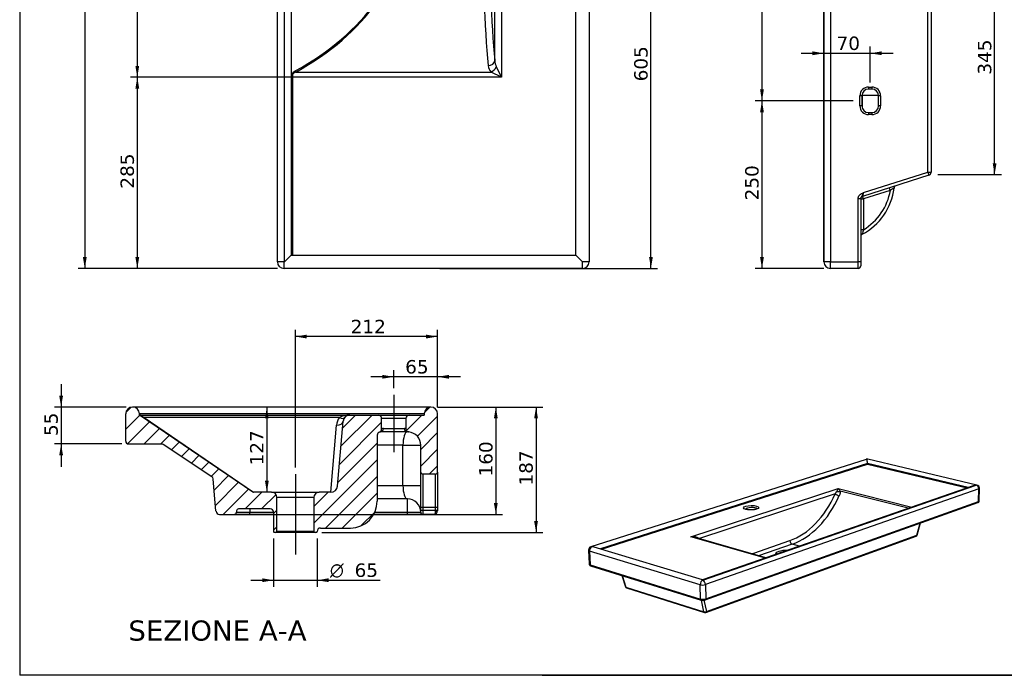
# Model space of a CAD drawing. Header units: millimetres. Extents: x 11 to 292, y 7 to 203.
# Tile 1 of 3: x 11 to 158, y 7 to 105. Entities that reach past the tile are written whole.
import ezdxf
from ezdxf.enums import TextEntityAlignment as Align
from ezdxf.lldxf.tags import DXFTag

# ---------------------------------------------------------------- set-up
doc = ezdxf.new("R2010")
doc.units = ezdxf.units.MM
for name, color, linetype in [('1', 7, 'Continuous'), ('asse', 7, 'Continuous'), ('Default', 7, 'Continuous'), ('Predefinito', 7, 'Continuous'), ('tangente', 7, 'Continuous'), ('tratteggio', 7, 'Continuous'), ('visibile', 7, 'Continuous')]:
    doc.layers.add(name, color=color, linetype=linetype)
doc.styles.add('SEACAD_Solid_Edge_ANSI1_Symbols', font='semeca1.ttf')
doc.styles.add('SEACAD_Verdana', font='verdana.ttf')
tags = doc.linetypes.add('CENTER2', pattern=[28.575, 19.05, -3.175, 3.175, -3.175]).pattern_tags.tags
tags[10:11] = [DXFTag(74, 4), DXFTag(75, 0), DXFTag(340, '0'), DXFTag(46, 0.0), DXFTag(50, 0.0), DXFTag(44, 0.0), DXFTag(45, 0.0)]
tags[8:9] = [DXFTag(74, 4), DXFTag(75, 0), DXFTag(340, '0'), DXFTag(46, 0.0), DXFTag(50, 0.0), DXFTag(44, 0.0), DXFTag(45, 0.0)]
tags[6:7] = [DXFTag(74, 4), DXFTag(75, 0), DXFTag(340, '0'), DXFTag(46, 0.0), DXFTag(50, 0.0), DXFTag(44, 0.0), DXFTag(45, 0.0)]
tags[4:5] = [DXFTag(74, 4), DXFTag(75, 0), DXFTag(340, '0'), DXFTag(46, 0.0), DXFTag(50, 0.0), DXFTag(44, 0.0), DXFTag(45, 0.0)]
doc.dimstyles.new('ISO_PALLINATURA', dxfattribs={"dimtxt": 2, "dimasz": 1.7, "dimexe": 1, "dimexo": 1, "dimgap": 1, "dimtad": 1, "dimlfac": 10, "dimtxsty": 'SEACAD_Verdana', "dimblk1": '_SE_FILLED', "dimblk2": '_SE_FILLED', "dimsah": 1, "dimcen": 1, "dimadec": 0, "dimazin": 0, "dimtfac": 1, "dimtmove": 0, "dimatfit": 3, "dimfxl": 1, "dimtolj": 1, "dimarcsym": 0})

# ---------------------------------------------------------------- blocks, each defined once
blk = doc.blocks.new('SEANNOT_GROUP')
at = {"layer": 'asse', "color": 7, "linetype": 'CENTER2'}
blk.add_line((51.97, 37.29), (51.97, 25.29), dxfattribs=at)
blk = doc.blocks.new('SEANNOT_GROUP1')
at = {"layer": 'asse', "color": 7, "linetype": 'CENTER2'}
blk.add_line((66.63, 49.09), (66.63, 40.55), dxfattribs=at)
blk = doc.blocks.new('SE')
at = {"layer": 'tangente', "color": 7, "linetype": 'Continuous'}
for p, q in [((50.28, 187.96), (50.28, 68.96)), ((50.33, 68.96), (50.33, 187.96)), ((82.7, 160.45), (82.7, 96.48)), ((81.7, 98.96), (81.7, 157.97)), ((52.05, 97.26), (81.14, 97.26)), ((82.7, 96.48), (81.14, 97.26)), ((81.92, 98.04), (82.7, 96.48)), ((51.33, 96.48), (51.53, 96.48)), ((51.53, 96.87), (51.53, 96.48)), ((82.7, 96.48), (51.53, 96.48)), ((51.53, 96.48), (51.53, 69.96)), ((50.28, 68.96), (49.28, 68.96)), ((50.28, 68.96), (50.33, 68.96)), ((50.28, 67.96), (50.28, 68.96)), ((95.78, 68.96), (94.78, 68.96)), ((94.78, 67.96), (94.78, 68.96))]:
    blk.add_line(p, q, dxfattribs=at)
for centre, radius, start, end in [((84.04, 99.03), 2.33, 181.6425, 205.0637), ((82.27, 98.35), 1.57, 185.1118, 224.1902)]:
    blk.add_arc(centre, radius, start, end, dxfattribs=at)
for centre, major_axis, ratio, start_param, end_param in [((24.3, 120.58), (-43.94, 0), 0.678267, 2.251104, 3.141593), ((24.41, 120.58), (43.94, 0), 0.682819, 5.392697, 6.283185), ((82.4, 120.58), (0, -30), 0.084572, 4.712389, 5.553811), ((83.39, 120.58), (0, -29), 0.087489, 4.712389, 5.553811), ((80.71, 98.96), (-0.995, -0.097), 0.74401, 1.498097, 3.01078), ((53.05, 96.48), (-1.77, 0), 0.678267, 5.392697, 5.910644), ((53.16, 96.48), (-1.77, 0), 0.565223, 5.392697, 5.884768), ((52.05, 97.41), (-0.096, 0.175), 0.511079, 1.297326, 2.320589), ((81.14, 98.04), (-0.707, -0.707), 0.658021, 0.988803, 2.15279)]:
    blk.add_ellipse(centre, major_axis=major_axis, ratio=ratio, start_param=start_param, end_param=end_param, dxfattribs=at)
at = {"layer": 'visibile', "color": 7, "linetype": 'Continuous'}
for p, q in [((49.28, 68.96), (49.28, 187.96)), ((95.78, 187.96), (95.78, 68.96)), ((93.78, 69.96), (93.78, 186.96)), ((51.33, 160.45), (51.33, 96.48)), ((51.33, 96.48), (51.33, 69.96)), ((50.33, 68.96), (51.33, 69.96)), ((51.33, 69.96), (93.78, 69.96)), ((93.78, 69.96), (94.78, 68.96)), ((94.78, 67.96), (50.28, 67.96))]:
    blk.add_line(p, q, dxfattribs=at)
for centre, radius, start, end in [((51.65, 97.39), 0.534, 241.8926, 256.7894), ((50.28, 68.96), 1, 180, 270), ((94.78, 68.96), 1, 270, 0)]:
    blk.add_arc(centre, radius, start, end, dxfattribs=at)
blk.add_open_spline([(51.33, 97.15), (51.33, 97.12), (51.33, 97.1), (51.33, 97.06), (51.34, 97.04), (51.35, 97), (51.35, 96.98), (51.37, 96.95), (51.37, 96.94), (51.38, 96.93), (51.39, 96.92), (51.4, 96.92)], degree=3, knots=[0, 0, 0, 0, 0.25, 0.25, 0.5, 0.5, 0.75, 0.75, 0.875, 0.875, 1, 1, 1, 1], dxfattribs=at)
blk = doc.blocks.new('SE4')
at = {"layer": 'tratteggio', "linetype": 'Continuous'}
h = blk.add_hatch(dxfattribs=at)
h.set_pattern_fill('ANSI31', scale=0.55118, angle=9.362e-06, style=0)
edge = h.paths.add_edge_path()
edge.add_line((27.72, 47.29), (27.67, 47.29))
edge.add_arc((27.67, 46.29), 1, 90, 180)
edge.add_line((26.67, 46.29), (26.67, 42.19))
edge.add_arc((27.07, 42.19), 0.4, 180, 270)
edge.add_line((27.07, 41.79), (32.05, 41.79))
edge.add_arc((32.05, 41.39), 0.4, 56.3099, 90, ccw=False)
edge.add_line((32.27, 41.72), (39.51, 36.89))
edge.add_arc((39.29, 36.56), 0.4, 5.1944, 56.3099, ccw=False)
edge.add_line((39.69, 36.59), (40.13, 31.74))
edge.add_arc((40.63, 31.79), 0.5, 185.1944, 270)
edge.add_line((40.63, 31.29), (42.87, 31.29))
edge.add_arc((42.87, 31.59), 0.3, 270, 360)
edge.add_arc((45.17, 31.59), 2, 173.2437, 180, ccw=False)
edge.add_arc((43.48, 31.79), 0.3, 90, 173.2437, ccw=False)
edge.add_line((43.48, 32.09), (48.22, 32.09))
edge.add_arc((48.22, 31.59), 0.5, 0, 90, ccw=False)
edge.add_line((48.72, 31.59), (48.72, 28.69))
edge.add_arc((48.82, 28.69), 0.1, 180, 270)
edge.add_line((48.82, 28.59), (49.02, 28.59))
edge.add_arc((49.02, 28.79), 0.2, 270, 360)
edge.add_line((49.22, 28.79), (49.22, 33.79))
edge.add_arc((48.42, 33.79), 0.8, 0, 90)
edge.add_line((48.42, 34.59), (45.73, 34.59))
edge.add_arc((45.73, 34.79), 0.2, 235.8522, 270, ccw=False)
edge.add_line((45.62, 34.62), (28.72, 46.09))
edge.add_line((28.72, 46.09), (28.72, 46.29))
edge.add_arc((27.72, 46.29), 1, 0, 90)
h = blk.add_hatch(dxfattribs=at)
h.set_pattern_fill('ANSI31', scale=0.55118, angle=9.362e-06, style=0)
edge = h.paths.add_edge_path()
edge.add_arc((68.93, 45.59), 0.5, 90, 180)
edge.add_line((68.43, 45.59), (68.43, 44.07))
edge.add_arc((68.93, 44.07), 0.5, 180, 264.0003)
edge.add_arc((68.67, 41.59), 2, 0, 84.0003, ccw=False)
edge.add_line((70.67, 41.59), (70.67, 37.59))
edge.add_arc((70.97, 37.59), 0.3, 180, 270)
edge.add_line((70.97, 37.29), (72.87, 37.29))
edge.add_arc((72.87, 37.59), 0.3, 270, 360)
edge.add_line((73.17, 37.59), (73.17, 46.29))
edge.add_arc((72.17, 46.29), 1, 0, 180)
edge.add_line((71.17, 46.29), (71.17, 46.09))
edge.add_line((71.17, 46.09), (68.93, 46.09))
h = blk.add_hatch(dxfattribs=at)
h.set_pattern_fill('ANSI31', scale=0.55118, angle=9.362e-06, style=0)
edge = h.paths.add_edge_path()
edge.add_arc((64.33, 45.59), 0.5, 0, 90)
edge.add_line((64.33, 46.09), (60.09, 46.09))
edge.add_arc((60.09, 45.09), 1, 90, 175)
edge.add_line((59.09, 45.17), (58.25, 35.5))
edge.add_arc((57.25, 35.59), 1, 270, 355, ccw=False)
edge.add_line((57.25, 34.59), (55.52, 34.59))
edge.add_arc((55.52, 33.79), 0.8, 90, 180)
edge.add_line((54.72, 33.79), (54.72, 28.79))
edge.add_arc((54.92, 28.79), 0.2, 180, 270)
edge.add_line((54.92, 28.59), (55.12, 28.59))
edge.add_arc((55.12, 28.69), 0.1, 270, 360)
edge.add_line((55.22, 28.69), (55.22, 28.75))
edge.add_arc((55.72, 28.75), 0.5, 90, 180, ccw=False)
edge.add_line((55.72, 29.25), (60.17, 29.25))
edge.add_arc((60.17, 33.25), 4, 270, 360)
edge.add_line((64.17, 33.25), (64.17, 43.09))
edge.add_arc((64.67, 43.09), 0.5, 109.7971, 180, ccw=False)
edge.add_arc((64.33, 44.03), 0.5, 289.7971, 360)
edge.add_line((64.83, 44.03), (64.83, 45.59))
at = {"layer": 'tangente', "color": 7, "linetype": 'Continuous'}
for p, q in [((71.17, 46.29), (28.72, 46.29)), ((28.92, 46.09), (28.92, 46.01)), ((28.92, 46.01), (29.43, 45.71)), ((29.43, 45.71), (45.73, 34.59)), ((58.53, 45.71), (29.43, 45.71)), ((68.43, 45.59), (64.83, 45.59)), ((57.25, 34.59), (58.1, 44.59)), ((65.1, 44.09), (68.23, 44.09)), ((68.01, 41.59), (64.17, 41.59)), ((68.01, 35.59), (68.01, 41.59)), ((68.01, 41.59), (70.67, 41.59)), ((70.97, 37.29), (70.97, 32.29)), ((72.87, 32.29), (72.87, 37.29)), ((64.17, 35.59), (68.01, 35.59)), ((68.01, 35.59), (70.67, 35.59)), ((54.72, 33.79), (49.22, 33.79)), ((68.67, 31.59), (68.67, 33.59)), ((43.17, 31.59), (45.17, 31.59)), ((45.17, 32.09), (45.17, 31.59)), ((45.17, 31.59), (48.72, 31.59)), ((45.17, 31.29), (45.17, 31.59)), ((63.81, 31.59), (68.67, 31.59)), ((68.67, 31.59), (70.67, 31.59)), ((68.67, 31.29), (68.67, 31.59)), ((70.97, 32.29), (70.67, 32.29)), ((70.97, 31.87), (70.67, 31.87)), ((70.97, 32.29), (70.97, 31.87)), ((72.87, 32.29), (70.97, 32.29)), ((70.97, 31.87), (70.97, 31.29)), ((72.87, 31.87), (70.97, 31.87)), ((72.87, 31.87), (72.87, 32.29)), ((73.17, 32.29), (72.87, 32.29)), ((72.87, 31.7), (72.87, 31.87)), ((73.17, 31.87), (72.87, 31.87)), ((49.22, 28.79), (54.72, 28.79))]:
    blk.add_line(p, q, dxfattribs=at)
for centre, radius, start, end in [((60.2, 44.42), 2.11, 142.0857, 175.2679), ((65.1, 43.45), 0.633, 90.1805, 114.9592), ((68.23, 42.55), 1.54, 82.347, 89.9911)]:
    blk.add_arc(centre, radius, start, end, dxfattribs=at)
for centre, major_axis, ratio, start_param, end_param in [((29.43, 45.84), (-0.112, -0.166), 0.41355, 0, 1.023263), ((60.09, 45.09), (-2, 0), 0.5, 4.712389, 5.602878), ((58.53, 46.34), (-0.777, 0.629), 0.532451, 1.977606, 3.141593), ((58.1, 45.26), (-0.996, 0.087), 0.66499, 1.62891, 3.141593), ((64.67, 44.09), (0, 0.5), 0.852743, 3.141593, 4.712389), ((68.67, 44.09), (0, 0.5), 0.886387, 1.570796, 3.141593), ((68.67, 41.59), (0, 2), 0.331617, 0, 1.570796), ((68.67, 35.59), (0, -2), 0.331617, 4.712389, 6.283185), ((72.87, 31.79), (0.3, 0), 0.288758, 4.712389, 6.283185)]:
    blk.add_ellipse(centre, major_axis=major_axis, ratio=ratio, start_param=start_param, end_param=end_param, dxfattribs=at)
blk.add_open_spline([(72.67, 31.29), (72.72, 31.29), (72.77, 31.32), (72.84, 31.47), (72.87, 31.57), (72.87, 31.7)], degree=3, knots=[0, 0, 0, 0, 0.5, 0.5, 1, 1, 1, 1], dxfattribs=at)
at = {"layer": 'visibile', "color": 7, "linetype": 'Continuous'}
for p, q in [((27.72, 47.29), (27.67, 47.29)), ((72.17, 47.29), (27.72, 47.29)), ((26.67, 42.19), (26.67, 46.29)), ((28.72, 46.09), (28.72, 46.29)), ((45.62, 34.62), (28.72, 46.09)), ((28.92, 46.09), (60.09, 46.09)), ((60.09, 46.09), (64.33, 46.09)), ((64.33, 46.09), (68.93, 46.09)), ((64.83, 44.03), (64.83, 45.59)), ((68.43, 45.59), (68.43, 44.07)), ((68.93, 46.09), (71.17, 46.09)), ((71.17, 46.29), (71.17, 46.09)), ((73.17, 37.59), (73.17, 46.29)), ((58.25, 35.5), (59.09, 45.17)), ((64.17, 43.09), (64.17, 33.25)), ((68.67, 43.59), (64.67, 43.59)), ((27.07, 41.79), (32.05, 41.79)), ((39.51, 36.89), (32.27, 41.72)), ((70.67, 37.59), (70.67, 41.59)), ((70.67, 32.29), (70.67, 37.59)), ((72.87, 37.29), (70.97, 37.29)), ((73.17, 37.59), (73.17, 32.29)), ((40.13, 31.74), (39.69, 36.59)), ((48.42, 34.59), (45.73, 34.59)), ((48.42, 34.59), (55.52, 34.59)), ((49.22, 28.79), (49.22, 33.79)), ((54.72, 33.79), (54.72, 28.79)), ((57.25, 34.59), (55.52, 34.59)), ((68.67, 33.59), (64.17, 33.59)), ((40.63, 31.29), (42.87, 31.29)), ((45.17, 31.29), (42.87, 31.29)), ((48.22, 32.09), (43.48, 32.09)), ((48.72, 31.29), (45.17, 31.29)), ((48.72, 31.59), (48.72, 28.69)), ((68.67, 31.29), (63.66, 31.29)), ((70.97, 31.29), (68.67, 31.29)), ((70.67, 31.87), (70.67, 32.29)), ((70.67, 31.59), (70.67, 31.87)), ((72.67, 31.29), (70.97, 31.29)), ((73.17, 32.29), (73.17, 31.87)), ((73.17, 31.87), (73.17, 31.79)), ((49.02, 28.59), (48.82, 28.59)), ((54.92, 28.59), (49.02, 28.59)), ((55.12, 28.59), (54.92, 28.59)), ((55.22, 28.69), (55.22, 28.75)), ((55.72, 29.25), (60.17, 29.25))]:
    blk.add_line(p, q, dxfattribs=at)
for centre, radius, start, end in [((27.67, 46.29), 1, 90, 180), ((27.72, 46.29), 1, 0, 90), ((72.17, 46.29), 1, 0, 180), ((28.92, 46.29), 0.2, 180, 270), ((28.89, 46.2), 0.196, 236.9523, 276.5448), ((60.09, 45.09), 1, 90, 175), ((64.33, 45.59), 0.5, 0, 90), ((68.93, 45.59), 0.5, 90, 180), ((68.93, 44.07), 0.5, 180, 264.0003), ((64.67, 43.09), 0.5, 109.7971, 180), ((64.33, 44.03), 0.5, 289.7971, 0), ((64.67, 43.09), 0.5, 108.0183, 109.7971), ((64.67, 43.09), 0.5, 90, 109.2567), ((64.34, 44.01), 0.483, 291.8956, 310.2729), ((68.67, 41.59), 2, 84.9684, 90), ((68.67, 41.59), 2, 0, 84.0003), ((27.07, 42.19), 0.4, 180, 270), ((32.05, 41.39), 0.4, 56.3099, 90), ((39.29, 36.56), 0.4, 5.1944, 56.3099), ((70.97, 37.59), 0.3, 180, 270), ((72.87, 37.59), 0.3, 270, 0), ((57.25, 35.59), 1, 270, 355), ((45.73, 34.79), 0.2, 235.8522, 270), ((48.42, 33.79), 0.8, 0, 90), ((55.52, 33.79), 0.8, 90, 180), ((60.17, 33.25), 4, 270, 0), ((68.67, 31.59), 2, 0, 90), ((40.63, 31.79), 0.5, 185.1944, 270), ((42.87, 31.59), 0.3, 270, 0), ((45.17, 31.59), 2, 173.2437, 180), ((43.48, 31.79), 0.3, 90, 173.2437), ((48.22, 31.59), 0.5, 0, 90), ((70.97, 31.59), 0.3, 180, 270), ((72.67, 31.79), 0.5, 270, 0), ((48.82, 28.69), 0.1, 180, 270), ((49.02, 28.79), 0.2, 270, 0), ((54.92, 28.79), 0.2, 180, 270), ((55.12, 28.69), 0.1, 270, 0), ((55.72, 28.75), 0.5, 90, 180)]:
    blk.add_arc(centre, radius, start, end, dxfattribs=at)
blk.add_open_spline([(68.83, 43.58), (68.83, 43.58), (68.83, 43.58), (68.83, 43.58), (68.84, 43.58), (68.84, 43.58), (68.85, 43.58), (68.86, 43.58), (68.88, 43.58), (68.88, 43.57)], degree=3, knots=[0.8773696, 0.8773696, 0.8773696, 0.8773696, 0.8836812, 0.897678, 0.9037721, 0.9088035, 0.918848, 0.9732349, 1, 1, 1, 1], dxfattribs=at)
blk = doc.blocks.new('DMBLK2')
at = {"layer": 'Default', "linetype": 'Continuous'}
for points in [[(20.28, 187.26), (20.85, 187.26), (20.56, 188.96)], [(20.28, 69.66), (20.56, 67.96), (20.85, 69.66)]]:
    blk.add_hatch(color=7, dxfattribs=at).paths.add_polyline_path(points)
at = {"layer": 'Default', "color": 7, "linetype": 'Continuous'}
for p, q in [((49.28, 188.96), (19.56, 188.96)), ((20.56, 188.96), (20.56, 67.96)), ((49.28, 67.96), (19.56, 67.96))]:
    blk.add_line(p, q, dxfattribs=at)
at = {"layer": 'Default', "color": 7, "linetype": 'Continuous', "style": 'SEACAD_Verdana'}
blk.add_text('1210', height=2, rotation=90, dxfattribs=at).set_placement((18.06, 125.33), align=Align.TOP_LEFT)
blk = doc.blocks.new('_SE_FILLED')
at = {"color": 0}
blk.add_line((0, 0), (-1, 0), dxfattribs=at)
blk.add_solid([(0, 0), (-1, -0.1665), (-1, 0.1665), (0, 0)], dxfattribs=at)
blk = doc.blocks.new('DMBLK4')
at = {"layer": 'Default', "linetype": 'Continuous'}
for points in [[(28.11, 158.75), (28.68, 158.75), (28.39, 160.45)], [(28.11, 98.18), (28.39, 96.48), (28.68, 98.18)]]:
    blk.add_hatch(color=7, dxfattribs=at).paths.add_polyline_path(points)
at = {"layer": 'Default', "color": 7, "linetype": 'Continuous'}
for p, q in [((81.7, 160.45), (27.39, 160.45)), ((28.39, 160.45), (28.39, 96.48)), ((81.7, 96.48), (27.39, 96.48))]:
    blk.add_line(p, q, dxfattribs=at)
at = {"layer": 'Default', "color": 7, "linetype": 'Continuous', "style": 'SEACAD_Verdana'}
blk.add_text('640', height=2, rotation=90, dxfattribs=at).set_placement((25.89, 126.12), align=Align.TOP_LEFT)
blk = doc.blocks.new('DMBLK5')
at = {"layer": 'Default', "linetype": 'Continuous'}
for points in [[(82.14, 45.59), (81.86, 47.29), (81.57, 45.59)], [(82.14, 32.99), (81.57, 32.99), (81.86, 31.29)]]:
    blk.add_hatch(color=7, dxfattribs=at).paths.add_polyline_path(points)
at = {"layer": 'Default', "color": 7, "linetype": 'Continuous'}
for p, q in [((73.17, 47.29), (82.86, 47.29)), ((81.86, 47.29), (81.86, 31.29)), ((42.75, 31.29), (82.86, 31.29))]:
    blk.add_line(p, q, dxfattribs=at)
at = {"layer": 'Default', "color": 7, "linetype": 'Continuous', "style": 'SEACAD_Verdana'}
blk.add_text('160', height=2, rotation=90, dxfattribs=at).set_placement((79.36, 36.94), align=Align.TOP_LEFT)
blk = doc.blocks.new('DMBLK6')
at = {"layer": 'Default', "linetype": 'Continuous'}
for points in [[(48, 45.59), (47.71, 47.29), (47.43, 45.59)], [(48, 36.29), (47.43, 36.29), (47.71, 34.59)]]:
    blk.add_hatch(color=7, dxfattribs=at).paths.add_polyline_path(points)
at = {"layer": 'Default', "color": 7, "linetype": 'Continuous'}
blk.add_line((47.71, 47.29), (47.71, 34.59), dxfattribs=at)
at = {"layer": 'Default', "color": 7, "linetype": 'Continuous', "style": 'SEACAD_Verdana'}
blk.add_text('127', height=2, rotation=90, dxfattribs=at).set_placement((45.21, 38.59), align=Align.TOP_LEFT)
blk = doc.blocks.new('SE5')
at = {"layer": 'tangente', "color": 7, "linetype": 'Continuous'}
for p, q in [((137.26, 38.87), (97.45, 26.12)), ((152.3, 35.3), (137.26, 38.87)), ((153.48, 35.66), (112.69, 21.45)), ((112.71, 21.45), (153.5, 35.66)), ((153.5, 35.66), (153.48, 35.66)), ((110.95, 27.94), (132.91, 35.13)), ((132.47, 34.35), (112.23, 27.69)), ((153.88, 35.1), (113.12, 20.81)), ((132.91, 35.13), (143.91, 32.38)), ((143.36, 32.19), (133.22, 34.73)), ((153.85, 33.2), (153.88, 35.1)), ((113.17, 18.68), (153.85, 33.2)), ((144.65, 28.19), (145.15, 29.98)), ((122.05, 24.77), (110.95, 27.94)), ((113.26, 16.81), (144.65, 28.19)), ((120.33, 25.52), (125.7, 27.37)), ((126.07, 26.84), (121.05, 25.1)), ((127.15, 26.54), (126.07, 26.84)), ((95.82, 25.82), (95.91, 23.78)), ((112.34, 20.79), (95.82, 25.82)), ((95.91, 23.78), (112.39, 18.66)), ((100.71, 22.17), (101.25, 20.43)), ((112.39, 18.66), (112.34, 20.79)), ((112.69, 21.45), (112.71, 21.45)), ((113.12, 20.81), (113.17, 18.68)), ((101.25, 20.43), (112.89, 16.75)), ((112.89, 16.75), (112.51, 18.5)), ((112.89, 18.48), (113.26, 16.81))]:
    blk.add_line(p, q, dxfattribs=at)
for centre, major_axis, ratio, start_param, end_param in [((137.22, 39.05), (0.14, -0.443), 0.726299, 2.732955, 3.142896), ((137.22, 39.05), (-0.108, -0.452), 0.630011, 3.143976, 3.505107), ((153.49, 35.19), (-0.115, -0.471), 0.591622, 3.146112, 3.507247), ((153.49, 35.19), (-0.16, 0.457), 0.757982, 4.260247, 5.832471), ((124.3, 41.45), (-1.74, -14.43), 0.678442, 0.317632, 1.140458), ((124.64, 41.41), (-1.86, -14.93), 0.677197, 0.321493, 1.143595), ((132.83, 34.3), (0.442, -0.198), 0.301139, 3.907798, 5.418535), ((132.91, 34.67), (-0.181, -0.547), 0.393554, 3.846802, 4.738754), ((132.97, 34.94), (0.484, 0.027), 0.530967, 4.066612, 5.229204), ((132.91, 34.67), (-0.299, 0.522), 0.508547, 4.555712, 5.447645), ((153.49, 35.19), (-0.486, 0.006), 0.285443, 2.477618, 3.14053), ((119.94, 32.04), (-0.891, -0.016), 0.295421, 3.340147, 6.083243), ((153.69, 33.24), (-0.065, 0.182), 0.756939, 3.140969, 4.250662), ((153.46, 33.29), (-0.485, 0.006), 0.290873, 2.47776, 3.140671), ((110.96, 27.45), (1.09, 0.16), 0.44092, 0.62572, 1.516173), ((110.97, 27.45), (1.09, -0.12), 0.443855, 1.198474, 1.631468), ((144.47, 28.26), (-0.082, 0.226), 0.734051, 3.140966, 4.152768), ((144.47, 28.26), (-0.232, 0.064), 0.122177, 2.521158, 3.141383), ((96.21, 25.95), (0.155, 0.502), 0.713936, 0.459959, 2.03236), ((96.21, 25.95), (0.162, -0.5), 0.631472, 2.728387, 3.138342), ((112.08, 28.09), (0.32, 0.404), 0.19429, -3.96866, -3.604414), ((112.59, 27.62), (0.375, 0.354), 0.628426, -4.269238, -4.139685), ((118.82, 39.81), (1.84, 14.66), 0.690279, -3.657554, -3.647075), ((126.06, 27.31), (0.161, -0.467), 0.695121, 4.355294, 5.837457), ((96.21, 25.95), (0.526, 0.022), 0.309904, 3.141959, 3.865131), ((118.82, 39.81), (1.84, 14.66), 0.690279, 3.43436, 3.468265), ((120.69, 25.46), (0.163, -0.474), 0.682581, 4.355189, 4.825349), ((125.33, 25.37), (1.77, 0.02), 0.314895, 1.524546, 3.246766), ((96.3, 23.91), (0.525, 0.022), 0.315748, 3.141788, 3.864959), ((96.06, 23.83), (0.063, 0.2), 0.712694, 2.041664, 3.144319), ((112.72, 20.93), (0.161, 0.527), 0.674218, 0.458192, 2.03067), ((112.73, 20.93), (-0.551, -0.014), 0.326846, 0.77536, 2.348402), ((112.73, 20.93), (-0.182, 0.52), 0.662723, 4.260202, 5.832622), ((101.43, 20.56), (0.246, 0.076), 0.503752, 3.142179, 3.771067), ((101.43, 20.56), (0.078, 0.245), 0.698556, 2.355933, 3.143766), ((112.78, 18.8), (-0.549, -0.014), 0.332975, 0.775278, 2.348315), ((112.55, 18.72), (0.066, 0.21), 0.673002, 2.039426, 3.142692), ((113.01, 18.73), (-0.074, 0.207), 0.661691, 3.141649, 4.252002), ((113.07, 16.89), (0.259, 0.057), 0.578382, 3.84195, 5.38622), ((113.07, 16.89), (0.08, 0.253), 0.670497, 2.354197, 3.142036), ((113.07, 16.89), (-0.09, 0.25), 0.66041, 3.142599, 4.154428)]:
    blk.add_ellipse(centre, major_axis=major_axis, ratio=ratio, start_param=start_param, end_param=end_param, dxfattribs=at)
blk.add_ellipse((119.94, 32.28), major_axis=(1.14, 0.02), ratio=0.294739, dxfattribs=at)
for points, knots in [([(132.47, 34.35), (132.49, 34.38), (132.52, 34.41), (132.56, 34.47), (132.58, 34.5), (132.62, 34.57), (132.63, 34.6), (132.66, 34.66), (132.68, 34.69), (132.69, 34.72)], [0, 0, 0, 0, 0.25, 0.25, 0.5, 0.5, 0.75, 0.75, 1, 1, 1, 1]), ([(133.22, 34.73), (133.22, 34.68), (133.22, 34.63), (133.21, 34.52), (133.2, 34.46), (133.18, 34.38), (133.17, 34.35), (133.16, 34.29), (133.15, 34.27), (133.12, 34.18), (133.1, 34.13), (133.07, 34.07)], [0, 0, 0, 0, 0.25, 0.25, 0.5, 0.5, 0.625, 0.625, 0.75, 0.75, 1, 1, 1, 1]), ([(111.81, 27.86), (111.85, 27.85), (111.89, 27.83), (111.96, 27.8), (112, 27.78), (112.1, 27.74), (112.17, 27.71), (112.23, 27.69)], [0, 0, 0, 0, 0.25, 0.25, 0.5, 0.5, 1, 1, 1, 1])]:
    blk.add_open_spline(points, degree=3, knots=knots, dxfattribs=at)
at = {"layer": 'visibile', "color": 7, "linetype": 'Continuous'}
for p, q in [((137.08, 39.49), (96.05, 26.45)), ((97.61, 26.08), (137.26, 38.78)), ((137.26, 38.78), (137.26, 38.87)), ((137.26, 38.78), (152.14, 35.24)), ((153.61, 35.66), (137.32, 39.5)), ((153.19, 35.61), (112.7, 21.51)), ((153.95, 33.29), (153.98, 35.18)), ((113.09, 18.52), (153.76, 33.05)), ((144.7, 28.2), (145.2, 30)), ((113.16, 16.64), (144.55, 28.04)), ((122.13, 24.79), (111.41, 27.86)), ((95.68, 25.93), (95.77, 23.89)), ((112.7, 21.51), (96.52, 26.4)), ((96, 23.63), (112.48, 18.51)), ((100.65, 22.19), (101.18, 20.48)), ((101.35, 20.32), (112.99, 16.64))]:
    blk.add_line(p, q, dxfattribs=at)
for centre, major_axis, ratio, start_param, end_param in [((137.22, 39.05), (0.321, 0.337), 0.998204, 0.529286, 1.068644), ((137.22, 39.05), (0.018, -0.482), 0.088282, 1.183139, 2.756277), ((153.48, 35.2), (0.682, 0.037), 0.678298, 1.523237, 1.972829), ((153.49, 35.19), (-0.459, -0.16), 0.995398, 2.791183, 4.143114), ((144.47, 28.26), (0.238, 0.04), 0.997936, 4.894692, 5.846082), ((96.21, 25.95), (0.526, -0.023), 0.996548, 1.923175, 3.227408), ((96.21, 25.95), (0.744, 0.005), 0.670549, 1.137959, 1.594532), ((112.71, 20.93), (0.012, -0.579), 0.01077, 3.14508, 3.59447), ((101.43, 20.56), (-0.253, -0.048), 0.997658, 0.112922, 1.076515), ((113.07, 16.89), (-0.213, -0.159), 0.999204, 0.62221, 1.276661)]:
    blk.add_ellipse(centre, major_axis=major_axis, ratio=ratio, start_param=start_param, end_param=end_param, dxfattribs=at)
for points, knots in [([(153.76, 33.05), (153.77, 33.06), (153.79, 33.07), (153.82, 33.08), (153.85, 33.1), (153.88, 33.13), (153.9, 33.15), (153.92, 33.18), (153.94, 33.22), (153.95, 33.25), (153.95, 33.27), (153.95, 33.29)], [0, 0, 0, 0, 0.08574, 0.230088, 0.354053, 0.468647, 0.578285, 0.685345, 0.791099, 0.896254, 1, 1, 1, 1]), ([(119.22, 32.03), (119.21, 32.03), (119.18, 32.04), (119.15, 32.05), (119.11, 32.06), (119.08, 32.08), (119.05, 32.09), (119.04, 32.1), (119.03, 32.11), (119.03, 32.11), (119.03, 32.11), (119.03, 32.11)], [0, 0, 0, 0, 0.0494732, 0.138056, 0.2247814, 0.3090664, 0.3905662, 0.4690429, 0.5444825, 0.6172382, 0.620056, 0.620056, 0.620056, 0.620056]), ([(120.86, 32.14), (120.86, 32.14), (120.86, 32.14), (120.86, 32.14), (120.85, 32.13), (120.84, 32.12), (120.81, 32.11), (120.79, 32.1), (120.75, 32.08), (120.71, 32.07), (120.67, 32.05), (120.61, 32.04), (120.56, 32.02), (120.49, 32.01), (120.42, 32), (120.35, 31.99), (120.28, 31.98), (120.2, 31.97), (120.12, 31.96), (120.04, 31.96), (119.96, 31.96), (119.88, 31.95), (119.79, 31.96), (119.71, 31.96), (119.63, 31.96), (119.56, 31.97), (119.48, 31.98), (119.41, 31.99), (119.35, 32), (119.29, 32.01), (119.24, 32.02), (119.22, 32.03), (119.22, 32.03)], [0.1301098, 0.1301098, 0.1301098, 0.1301098, 0.1348649, 0.158066, 0.1818571, 0.2065639, 0.2323434, 0.259231, 0.2871788, 0.3160878, 0.3458352, 0.3762931, 0.4073408, 0.4388703, 0.4707882, 0.5030158, 0.5354868, 0.5681457, 0.6009449, 0.6338438, 0.6668058, 0.6997977, 0.7327837, 0.7657254, 0.7985894, 0.8313389, 0.863933, 0.8963237, 0.9284551, 0.96026, 0.9916587, 1, 1, 1, 1]), ([(95.77, 23.89), (95.77, 23.89), (95.77, 23.87), (95.78, 23.84), (95.79, 23.8), (95.81, 23.77), (95.83, 23.74), (95.85, 23.71), (95.88, 23.69), (95.92, 23.67), (95.96, 23.65), (95.98, 23.64), (96, 23.63)], [0, 0, 0, 0, 0.014419, 0.120538, 0.223043, 0.32336, 0.42307, 0.524045, 0.628799, 0.740928, 0.865405, 1, 1, 1, 1]), ([(112.48, 18.51), (112.49, 18.5), (112.52, 18.49), (112.57, 18.48), (112.63, 18.47), (112.69, 18.47), (112.75, 18.47), (112.81, 18.47), (112.87, 18.47), (112.93, 18.48), (112.98, 18.49), (113.04, 18.5), (113.07, 18.51), (113.09, 18.52)], [0, 0, 0, 0, 0.052654, 0.155995, 0.25476, 0.350026, 0.443223, 0.535468, 0.627667, 0.720461, 0.814776, 0.911892, 1, 1, 1, 1])]:
    blk.add_open_spline(points, degree=3, knots=knots, dxfattribs=at)
blk = doc.blocks.new('DMBLK7')
at = {"layer": 'Default', "linetype": 'Continuous'}
for points in [[(47.02, 21.18), (48.72, 21.46), (47.02, 21.75)], [(56.92, 21.18), (56.92, 21.75), (55.22, 21.46)]]:
    blk.add_hatch(color=7, dxfattribs=at).paths.add_polyline_path(points)
at = {"layer": 'Default', "color": 7, "linetype": 'Continuous'}
for p, q in [((48.72, 27.69), (48.72, 20.46)), ((55.22, 27.69), (55.22, 20.46)), ((45.32, 21.46), (64.63, 21.46))]:
    blk.add_line(p, q, dxfattribs=at)
for s, style, p in [('O', 'SEACAD_Solid_Edge_ANSI1_Symbols', (57.12, 23.96)), ('65', 'SEACAD_Verdana', (60.8, 23.96))]:
    blk.add_text(s, height=2, dxfattribs=dict(at, style=style)).set_placement(p, align=Align.TOP_LEFT)
blk = doc.blocks.new('DMBLK10')
at = {"layer": 'Default', "linetype": 'Continuous'}
for points in [[(28.11, 94.78), (28.68, 94.78), (28.39, 96.48)], [(28.11, 69.66), (28.39, 67.96), (28.68, 69.66)]]:
    blk.add_hatch(color=7, dxfattribs=at).paths.add_polyline_path(points)
at = {"layer": 'Default', "color": 7, "linetype": 'Continuous'}
for p, q in [((81.7, 96.48), (27.39, 96.48)), ((28.39, 96.48), (28.39, 67.96)), ((49.28, 67.96), (27.39, 67.96))]:
    blk.add_line(p, q, dxfattribs=at)
at = {"layer": 'Default', "color": 7, "linetype": 'Continuous', "style": 'SEACAD_Verdana'}
blk.add_text('285', height=2, rotation=90, dxfattribs=at).set_placement((25.89, 79.87), align=Align.TOP_LEFT)
blk = doc.blocks.new('DMBLK11')
at = {"layer": 'Default', "linetype": 'Continuous'}
for points in [[(64.93, 52.09), (64.93, 51.52), (66.63, 51.8)], [(74.87, 52.09), (73.17, 51.8), (74.87, 51.52)]]:
    blk.add_hatch(color=7, dxfattribs=at).paths.add_polyline_path(points)
at = {"layer": 'Default', "color": 7, "linetype": 'Continuous'}
for p, q in [((76.57, 51.8), (63.23, 51.8)), ((66.63, 50.09), (66.63, 52.8)), ((73.17, 47.29), (73.17, 52.8))]:
    blk.add_line(p, q, dxfattribs=at)
at = {"layer": 'Default', "color": 7, "linetype": 'Continuous', "style": 'SEACAD_Verdana'}
blk.add_text('65', height=2, dxfattribs=at).set_placement((68.34, 54.3), align=Align.TOP_LEFT)
blk = doc.blocks.new('DMBLK12')
at = {"layer": 'Default', "linetype": 'Continuous'}
for points in [[(53.67, 58.09), (51.97, 57.8), (53.67, 57.52)], [(71.47, 58.09), (71.47, 57.52), (73.17, 57.8)]]:
    blk.add_hatch(color=7, dxfattribs=at).paths.add_polyline_path(points)
at = {"layer": 'Default', "color": 7, "linetype": 'Continuous'}
for p, q in [((51.97, 38.29), (51.97, 58.8)), ((73.17, 47.29), (73.17, 58.8)), ((73.17, 57.8), (51.97, 57.8))]:
    blk.add_line(p, q, dxfattribs=at)
at = {"layer": 'Default', "color": 7, "linetype": 'Continuous', "style": 'SEACAD_Verdana'}
blk.add_text('212', height=2, dxfattribs=at).set_placement((60.22, 60.3), align=Align.TOP_LEFT)
blk = doc.blocks.new('DMBLK13')
at = {"layer": 'Default', "linetype": 'Continuous'}
for points in [[(16.75, 48.99), (17.03, 47.29), (17.32, 48.99)], [(16.75, 40.09), (17.32, 40.09), (17.03, 41.79)]]:
    blk.add_hatch(color=7, dxfattribs=at).paths.add_polyline_path(points)
at = {"layer": 'Default', "color": 7, "linetype": 'Continuous'}
for p, q in [((17.03, 50.69), (17.03, 38.39)), ((26.72, 47.29), (16.03, 47.29)), ((26.07, 41.79), (16.03, 41.79))]:
    blk.add_line(p, q, dxfattribs=at)
at = {"layer": 'Default', "color": 7, "linetype": 'Continuous', "style": 'SEACAD_Verdana'}
blk.add_text('55', height=2, rotation=90, dxfattribs=at).set_placement((14.53, 42.97), align=Align.TOP_LEFT)
blk = doc.blocks.new('DMBLK14')
at = {"layer": 'Default', "linetype": 'Continuous'}
for points in [[(105.27, 126.76), (104.99, 128.46), (104.71, 126.76)], [(105.27, 69.66), (104.71, 69.66), (104.99, 67.96)]]:
    blk.add_hatch(color=7, dxfattribs=at).paths.add_polyline_path(points)
at = {"layer": 'Default', "color": 7, "linetype": 'Continuous'}
for p, q in [((75.58, 128.46), (105.99, 128.46)), ((104.99, 67.96), (104.99, 128.46)), ((73.53, 67.96), (105.99, 67.96))]:
    blk.add_line(p, q, dxfattribs=at)
at = {"layer": 'Default', "color": 7, "linetype": 'Continuous', "style": 'SEACAD_Verdana'}
blk.add_text('605', height=2, rotation=90, dxfattribs=at).set_placement((102.49, 95.87), align=Align.TOP_LEFT)
blk = doc.blocks.new('DMBLK15')
at = {"layer": 'Default', "linetype": 'Continuous'}
for points in [[(88.14, 45.59), (87.86, 47.29), (87.57, 45.59)], [(88.14, 30.29), (87.57, 30.29), (87.86, 28.59)]]:
    blk.add_hatch(color=7, dxfattribs=at).paths.add_polyline_path(points)
at = {"layer": 'Default', "color": 7, "linetype": 'Continuous'}
for p, q in [((73.17, 47.29), (88.86, 47.29)), ((87.86, 47.29), (87.86, 28.59)), ((55.92, 28.59), (88.86, 28.59))]:
    blk.add_line(p, q, dxfattribs=at)
at = {"layer": 'Default', "color": 7, "linetype": 'Continuous', "style": 'SEACAD_Verdana'}
blk.add_text('187', height=2, rotation=90, dxfattribs=at).set_placement((85.36, 35.59), align=Align.TOP_LEFT)
blk = doc.blocks.new('SE7')
at = {"layer": 'tangente', "color": 7, "linetype": 'Continuous'}
for p, q in [((131.77, 187.96), (131.77, 68.96)), ((146.27, 82.33), (146.27, 116.15)), ((137.44, 95.01), (137.94, 95.01)), ((137.44, 95.01), (137.44, 94.71)), ((137.94, 95.01), (137.94, 94.71)), ((136.14, 92.21), (136.14, 93.71)), ((136.44, 93.71), (136.14, 93.71)), ((136.45, 93.78), (136.47, 93.78)), ((136.47, 93.93), (136.47, 93.78)), ((136.47, 93.78), (136.47, 92)), ((138.94, 93.78), (136.47, 93.78)), ((139.24, 93.71), (138.94, 93.71)), ((139.24, 93.71), (139.24, 92.21)), ((136.44, 92.21), (136.14, 92.21)), ((137.44, 91.21), (137.44, 90.91)), ((137.94, 91.21), (137.94, 90.91)), ((139.24, 92.21), (138.94, 92.21)), ((137.94, 90.91), (137.44, 90.91)), ((136.67, 79.27), (146.27, 82.33)), ((146.27, 82.33), (146.42, 81.85)), ((146.27, 82.33), (146.77, 82.33)), ((140.68, 79.61), (136.67, 78.33)), ((140.68, 79.61), (140.56, 79.99)), ((135.87, 68.96), (135.87, 78.34)), ((136.27, 78.34), (135.87, 78.34)), ((136.27, 78.33), (136.67, 78.33)), ((136.67, 79.27), (136.55, 78.71)), ((136.67, 78.33), (136.55, 78.71)), ((136.67, 78.33), (136.67, 73.75)), ((136.27, 73.75), (136.67, 73.75)), ((131.77, 68.96), (130.77, 68.96)), ((131.77, 68.96), (135.87, 68.96)), ((131.77, 67.96), (131.77, 68.96)), ((135.87, 67.96), (135.87, 68.96)), ((136.27, 68.96), (135.87, 68.96))]:
    blk.add_line(p, q, dxfattribs=at)
for centre, radius, start, end in [((137.44, 93.71), 1.3, 90, 180), ((137.94, 93.71), 1.3, 0, 90), ((137.44, 92.21), 1.3, 180, 270), ((137.94, 92.21), 1.3, 270, 0), ((132.31, 81.04), 8.5, 300.872, 350.2686), ((151.33, 63.37), 19.42, 121.3125, 123.2556), ((158.09, 67.51), 22.31, 163.765, 165.5677)]:
    blk.add_arc(centre, radius, start, end, dxfattribs=at)
for points, knots in [([(135.87, 78.34), (135.87, 78.45), (135.89, 78.55), (135.98, 78.76), (136.04, 78.85), (136.27, 79.08), (136.47, 79.18), (136.67, 79.27)], [0, 0, 0, 0, 0.25, 0.25, 0.5, 0.5, 1, 1, 1, 1]), ([(136.27, 78.34), (136.27, 78.43), (136.3, 78.52), (136.37, 78.63), (136.4, 78.66), (136.44, 78.73), (136.46, 78.76), (136.52, 78.86), (136.55, 78.93), (136.61, 79.1), (136.64, 79.19), (136.67, 79.27)], [0, 0, 0, 0, 0.25, 0.25, 0.375, 0.375, 0.5, 0.5, 0.75, 0.75, 1, 1, 1, 1])]:
    blk.add_open_spline(points, degree=3, knots=knots, dxfattribs=at)
at = {"layer": 'visibile', "color": 7, "linetype": 'Continuous'}
for p, q in [((130.77, 68.96), (130.77, 187.96)), ((130.77, 187.96), (130.77, 68.96)), ((146.77, 115.88), (146.77, 82.33)), ((137.94, 94.71), (137.44, 94.71)), ((136.44, 93.71), (136.44, 92.21)), ((138.94, 92.21), (138.94, 93.71)), ((137.44, 91.21), (137.94, 91.21)), ((146.42, 81.85), (136.55, 78.71)), ((136.27, 78.34), (136.27, 68.96)), ((135.87, 67.96), (131.77, 67.96)), ((136.27, 68.96), (136.27, 68.36))]:
    blk.add_line(p, q, dxfattribs=at)
for centre, radius, start, end in [((137.44, 93.71), 1, 90, 180), ((137.94, 93.71), 1, 0, 90), ((137.44, 92.21), 1, 180, 270), ((137.94, 92.21), 1, 270, 0), ((146.27, 82.33), 0.5, 287.6501, 0), ((132.31, 81.04), 9, 297.6451, 353.0754), ((141.64, 79.91), 0.4, 107.6501, 173.0754), ((136.67, 78.33), 0.4, 107.6501, 180), ((136.67, 72.72), 0.4, 117.6451, 180), ((131.77, 68.96), 1, 180, 270), ((135.87, 68.36), 0.4, 270, 0)]:
    blk.add_arc(centre, radius, start, end, dxfattribs=at)
blk = doc.blocks.new('DMBLK17')
at = {"layer": 'Default', "linetype": 'Continuous'}
for points in [[(121.26, 162.26), (121.83, 162.26), (121.54, 163.96)], [(121.26, 94.66), (121.54, 92.96), (121.83, 94.66)]]:
    blk.add_hatch(color=7, dxfattribs=at).paths.add_polyline_path(points)
at = {"layer": 'Default', "color": 7, "linetype": 'Continuous'}
for p, q in [((135.08, 163.96), (120.54, 163.96)), ((121.54, 163.96), (121.54, 92.96)), ((135.14, 92.96), (120.54, 92.96))]:
    blk.add_line(p, q, dxfattribs=at)
at = {"layer": 'Default', "color": 7, "linetype": 'Continuous', "style": 'SEACAD_Verdana'}
blk.add_text('710', height=2, rotation=90, dxfattribs=at).set_placement((119.04, 126.12), align=Align.TOP_LEFT)
blk = doc.blocks.new('DMBLK18')
at = {"layer": 'Default', "linetype": 'Continuous'}
for points in [[(121.26, 91.26), (121.83, 91.26), (121.54, 92.96)], [(121.26, 69.66), (121.54, 67.96), (121.83, 69.66)]]:
    blk.add_hatch(color=7, dxfattribs=at).paths.add_polyline_path(points)
at = {"layer": 'Default', "color": 7, "linetype": 'Continuous'}
for p, q in [((135.14, 92.96), (120.54, 92.96)), ((121.54, 92.96), (121.54, 67.96)), ((130.77, 67.96), (120.54, 67.96))]:
    blk.add_line(p, q, dxfattribs=at)
at = {"layer": 'Default', "color": 7, "linetype": 'Continuous', "style": 'SEACAD_Verdana'}
blk.add_text('250', height=2, rotation=90, dxfattribs=at).set_placement((119.04, 78.12), align=Align.TOP_LEFT)
blk = doc.blocks.new('DMBLK19')
at = {"layer": 'Default', "linetype": 'Continuous'}
for points in [[(129.07, 100.34), (129.07, 99.77), (130.77, 100.05)], [(139.39, 100.34), (137.69, 100.05), (139.39, 99.77)]]:
    blk.add_hatch(color=7, dxfattribs=at).paths.add_polyline_path(points)
at = {"layer": 'Default', "color": 7, "linetype": 'Continuous'}
for p, q in [((127.37, 100.05), (141.09, 100.05)), ((137.69, 95.71), (137.69, 101.05))]:
    blk.add_line(p, q, dxfattribs=at)
at = {"layer": 'Default', "color": 7, "linetype": 'Continuous', "style": 'SEACAD_Verdana'}
blk.add_text('70', height=2, dxfattribs=at).set_placement((132.67, 102.55), align=Align.TOP_LEFT)
blk = doc.blocks.new('DMBLK20')
at = {"layer": 'Default', "linetype": 'Continuous'}
for points in [[(156.52, 114.76), (156.24, 116.46), (155.95, 114.76)], [(156.52, 83.66), (155.95, 83.66), (156.24, 81.96)]]:
    blk.add_hatch(color=7, dxfattribs=at).paths.add_polyline_path(points)
at = {"layer": 'Default', "color": 7, "linetype": 'Continuous'}
for p, q in [((147.19, 116.46), (157.24, 116.46)), ((156.24, 81.96), (156.24, 116.46)), ((147.77, 81.96), (157.24, 81.96))]:
    blk.add_line(p, q, dxfattribs=at)
at = {"layer": 'Default', "color": 7, "linetype": 'Continuous', "style": 'SEACAD_Verdana'}
blk.add_text('345', height=2, rotation=90, dxfattribs=at).set_placement((153.74, 96.87), align=Align.TOP_LEFT)

msp = doc.modelspace()

# ---------------------------------------------------------------- linework, layer by layer
at = {"layer": '1', "color": 7, "linetype": 'Continuous'}
for p, q in [((10.8564, 202.845), (10.8564, 7.2813)), ((284.3566, 7.2813), (10.8564, 7.2813)), ((88.7928, 7.3094), (284.3566, 7.3094))]:
    msp.add_line(p, q, dxfattribs=at)
at = {"layer": 'Predefinito', "color": 7, "linetype": 'Continuous'}
msp.add_line((88.7928, 7.3094), (88.7928, 7.2813), dxfattribs=at)

# ---------------------------------------------------------------- block references
at = {"layer": 'asse'}
for name in ['SEANNOT_GROUP1', 'SEANNOT_GROUP']:
    msp.add_blockref(name, (0, 0), dxfattribs=at)
at = {"layer": 'Default'}
for name in ['SE', 'SE7', 'SE4', 'SE5']:
    msp.add_blockref(name, (0, 0), dxfattribs=at)

# ---------------------------------------------------------------- texts
at = {"layer": 'Default', "color": 7, "linetype": 'Continuous', "style": 'SEACAD_Verdana'}
msp.add_text('SEZIONE A-A', height=3, dxfattribs=at).set_placement((27.0558, 15.4584), align=Align.TOP_LEFT)

# ---------------------------------------------------------------- dimensions: what is measured, and where the dimension line sits
at = {"layer": 'Default', "color": 7, "linetype": 'Continuous'}
for base, p1, p2, angle, text, picture, middle, dimtype in [((20.5624, 188.9637), (94.7832, 188.9637), (94.7832, 67.9637), 270, '\\A1;<>', 'DMBLK2', (20.5624, 128.4637), 161), ((121.5445, 163.9637), (136.0797, 163.9637), (136.1444, 92.9637), 270.05218, '\\A1;<>', 'DMBLK17', (121.5445, 128.4637), 161), ((104.9885, 128.4637), (72.5332, 67.9637), (74.5832, 128.4637), 90, '\\A1;<>', 'DMBLK14', (104.9885, 98.2137), 160), ((121.5445, 67.9637), (136.1444, 92.9637), (131.7681, 67.9637), 90, '\\A1;<>', 'DMBLK18', (121.5445, 80.4637), 160), ((17.0348, 41.7853), (27.7166, 47.2853), (32.0504, 41.7853), 90, '\\A1;<>', 'DMBLK13', (17.0348, 44.5353), 160), ((47.7141, 34.5853), (27.7166, 47.2853), (45.733, 34.5853), 90, '\\A1;<>', 'DMBLK6', (47.7141, 40.9353), 160), ((81.8562, 31.2853), (72.1715, 47.2853), (41.7499, 31.2853), 90, '\\A1;<>', 'DMBLK5', (81.8562, 39.2853), 160), ((87.8562, 28.5853), (72.1715, 47.2853), (54.9215, 28.5853), 90, '\\A1;<>', 'DMBLK15', (87.8562, 37.9353), 160), ((48.7215, 21.4638), (48.7215, 28.6853), (55.2215, 28.6853), 0, '\\A1;%%C <>', 'DMBLK7', (56.4229, 21.4638), 161)]:
    dim = msp.add_linear_dim(base=base, p1=p1, p2=p2, angle=angle, text=text, dimstyle='ISO_PALLINATURA', dxfattribs=at)
    dim.commit()
    dim.dimension.update_dxf_attribs({"geometry": picture, "text_midpoint": middle, "dimtype": dimtype})
for base, p1, p2, angle, picture, middle, dimtype in [((28.3937, 160.4458), (82.6995, 160.4458), (82.6995, 96.4817), 270, 'DMBLK4', (28.3937, 128.4637), 161), ((156.2375, 116.4637), (146.7681, 81.9637), (146.1869, 116.4637), 90, 'DMBLK20', (156.2375, 99.2137), 160), ((28.3937, 67.9637), (82.6995, 96.4817), (50.2832, 67.9637), 90, 'DMBLK10', (28.3937, 82.2227), 160)]:
    dim = msp.add_linear_dim(base=base, p1=p1, p2=p2, angle=angle, text='\\A1;<>', dimstyle='ISO_PALLINATURA', override={"dimdec": 0, "dimtdec": 0}, dxfattribs=at)
    dim.commit()
    dim.dimension.update_dxf_attribs({"geometry": picture, "text_midpoint": middle, "dimtype": dimtype})
for base, p1, p2, picture, middle in [((137.6944, 100.0545), (130.7681, 68.9637), (137.6944, 94.7137), 'DMBLK19', (134.2312, 100.0545)), ((51.9715, 57.8019), (73.1715, 46.2853), (51.9715, 37.2853), 'DMBLK12', (62.5715, 57.8019)), ((66.6329, 51.8019), (73.1715, 46.2853), (66.6329, 49.0853), 'DMBLK11', (69.9022, 51.8019))]:
    dim = msp.add_linear_dim(base=base, p1=p1, p2=p2, text='\\A1;<>', dimstyle='ISO_PALLINATURA', override={"dimdec": 0, "dimtdec": 0}, dxfattribs=at)
    dim.commit()
    dim.dimension.update_dxf_attribs({"geometry": picture, "text_midpoint": middle, "dimtype": 160})

doc.saveas('drawing.dxf')
